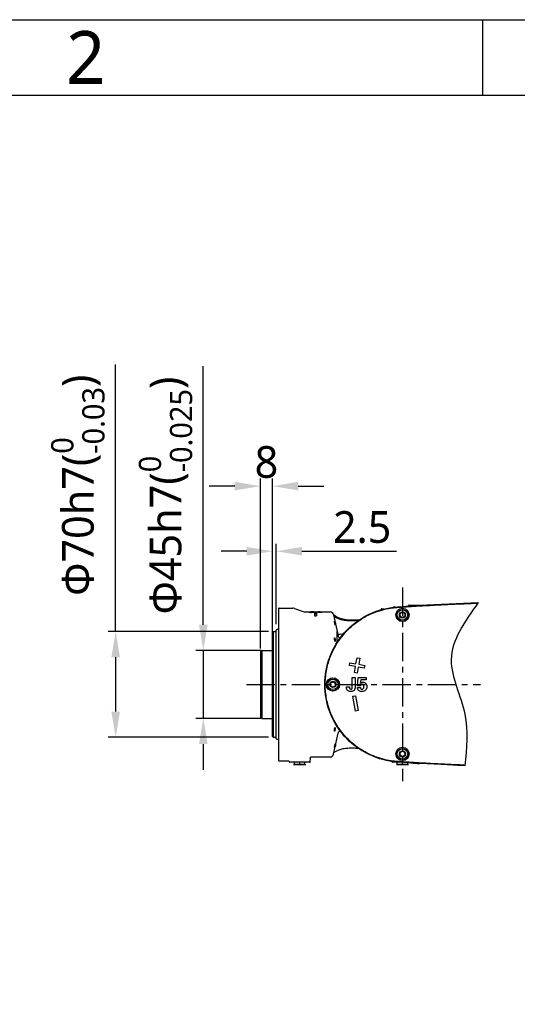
# Model space of a CAD drawing. Header units: millimetres. Extents: x 7426 to 8300, y 124 to 421.
# Tile 88 of 135: x 7954 to 7987, y 355 to 421. Entities that reach past the tile are written whole.
import ezdxf
from ezdxf.enums import TextEntityAlignment as Align

# ---------------------------------------------------------------- set-up
doc = ezdxf.new("R2010")
doc.units = ezdxf.units.MM
doc.linetypes.add('BANKLINE1', pattern=[5.5, 4, -1.5])
doc.linetypes.add('CENTER', pattern=[0.6, 0.375, -0.075, 0.075, -0.075])
for name, color, linetype in [('00_COMPONENTS', 7, 'BANKLINE1'), ('DIM', 7, 'Continuous'), ('外形图', 7, 'Continuous'), ('模板', 7, 'Continuous')]:
    doc.layers.add(name, color=color, linetype=linetype)
doc.styles.add('微软雅黑', font='msyh.ttc')
doc.dimstyles.new('尺寸标注_细节_1_10比例', dxfattribs={"dimtxt": 1.5, "dimasz": 1.25, "dimexe": 0.5, "dimexo": 0.4, "dimgap": 0.5, "dimtad": 1, "dimdec": 1, "dimlfac": 10, "dimdsep": 46, "dimtxsty": '微软雅黑', "dimcen": 0.09, "dimadec": 0, "dimazin": 0, "dimtp": 0.01, "dimtm": 0.01, "dimtfac": 1, "dimtdec": 1, "dimtofl": 0, "dimtmove": 0, "dimatfit": 3, "dimfxl": 1, "dimtolj": 1, "dimarcsym": 0})

# ---------------------------------------------------------------- blocks, each defined once
blk = doc.blocks.new('图纸')
at = {"color": 2}
blk.add_line((6787.66, 1549.22), (6787.66, 1525.22), dxfattribs=at)
for points in [[(6283.66, 123.62), (6283.66, 1549.22), (8299.66, 1549.22), (8299.66, 123.62)], [(6403.66, 147.62), (6403.66, 1525.22), (8275.66, 1525.22), (8275.66, 147.62)]]:
    blk.add_lwpolyline(points, close=True, dxfattribs=at)
at = {"color": 2, "style": '微软雅黑'}
blk.add_text('2', height=16.8, dxfattribs=at).set_placement((6661.66, 1537.22), align=Align.MIDDLE_CENTER)
blk.add_attdef('整机外形图', text='', height=19.2, dxfattribs=at).set_placement((7893.3, 256.65), align=Align.MIDDLE)
at = {"color": 7, "style": '微软雅黑'}
for tag, height, p in [('编号', 19.2, (8134.84, 252.67)), ('比例', 12, (7939.66, 171.62))]:
    blk.add_attdef(tag, text='', height=height, dxfattribs=at).set_placement(p, align=Align.MIDDLE)
at = {"style": '微软雅黑'}
for tag, p in [('当前页', (8047.3, 207.62)), ('总页数', (8192.77, 207.62))]:
    blk.add_attdef(tag, text='', height=12, dxfattribs=at).set_placement(p, align=Align.MIDDLE)
blk = doc.blocks.new('*D1488')
at = {"layer": '00_COMPONENTS', "color": 0, "linetype": 'ByBlock', "lineweight": -2, "ltscale": 20}
for p, q in [((7968.27, 389.748), (7966.57, 389.748)), ((7969.97, 378.998), (7969.97, 390.248)), ((7970.77, 380.083), (7970.77, 390.248)), ((7972.47, 389.748), (7974.17, 389.748))]:
    blk.add_line(p, q, dxfattribs=at)
at = {"layer": '00_COMPONENTS', "color": 0}
for points in [[(7968.27, 389.465), (7968.27, 390.031), (7969.97, 389.748)], [(7972.47, 390.031), (7972.47, 389.465), (7970.77, 389.748)]]:
    blk.add_solid(points, dxfattribs=at)
at = {"layer": 'Defpoints', "color": 0}
for p in [(7970.77, 389.748), (7970.77, 379.683), (7969.97, 378.598)]:
    blk.add_point(p, dxfattribs=at)
at = {"layer": '00_COMPONENTS', "color": 0, "insert": (7970.37, 391.333), "char_height": 2.1, "attachment_point": 5, "style": '微软雅黑'}
blk.add_mtext('\\A1;8', dxfattribs=at)
blk = doc.blocks.new('*D1489')
at = {"layer": '00_COMPONENTS', "color": 0, "linetype": 'ByBlock', "lineweight": -2, "ltscale": 20}
for p, q in [((7966.191, 380.574), (7966.191, 397.684)), ((7966.191, 380.574), (7966.191, 382.274)), ((7970.005, 378.874), (7965.691, 378.874)), ((7966.191, 378.874), (7966.191, 374.374)), ((7970.005, 374.374), (7965.691, 374.374)), ((7966.191, 372.674), (7966.191, 370.974))]:
    blk.add_line(p, q, dxfattribs=at)
at = {"layer": '00_COMPONENTS', "color": 0}
for points in [[(7965.907, 380.574), (7966.474, 380.574), (7966.191, 378.874)], [(7966.474, 372.674), (7965.907, 372.674), (7966.191, 374.374)]]:
    blk.add_solid(points, dxfattribs=at)
at = {"layer": 'Defpoints', "color": 0}
for p in [(7970.405, 378.874), (7966.191, 374.374), (7970.405, 374.374)]:
    blk.add_point(p, dxfattribs=at)
at = {"layer": '00_COMPONENTS', "color": 0, "insert": (7963.687, 389.129), "char_height": 2.1, "attachment_point": 5, "rotation": 90, "style": '微软雅黑'}
blk.add_mtext('\\A1;\\A1;Φ45h7({\\H0.7x;\\S0^ -0.025;})', dxfattribs=at)
blk = doc.blocks.new('*D1490')
at = {"layer": '00_COMPONENTS', "color": 0, "linetype": 'ByBlock', "lineweight": -2, "ltscale": 20}
for p, q in [((7960.389, 380.124), (7960.389, 397.794)), ((7970.505, 380.124), (7959.889, 380.124)), ((7960.389, 378.424), (7960.389, 374.824)), ((7970.505, 373.124), (7959.889, 373.124))]:
    blk.add_line(p, q, dxfattribs=at)
at = {"layer": '00_COMPONENTS', "color": 0}
for points in [[(7960.673, 378.424), (7960.106, 378.424), (7960.389, 380.124)], [(7960.106, 374.824), (7960.673, 374.824), (7960.389, 373.124)]]:
    blk.add_solid(points, dxfattribs=at)
at = {"layer": 'Defpoints', "color": 0}
for p in [(7970.905, 380.124), (7960.389, 373.124), (7970.905, 373.124)]:
    blk.add_point(p, dxfattribs=at)
at = {"layer": '00_COMPONENTS', "color": 0, "insert": (7957.886, 389.809), "char_height": 2.1, "attachment_point": 5, "rotation": 90, "style": '微软雅黑'}
blk.add_mtext('\\A1;\\A1;Φ70h7({\\H0.7x;\\S0^ -0.03;})', dxfattribs=at)
blk = doc.blocks.new('*D1506')
at = {"layer": 'Defpoints', "color": 0}
for p in [(7970.77, 385.439), (7971.02, 380.211), (7970.77, 379.833)]:
    blk.add_point(p, dxfattribs=at)
at = {"layer": 'DIM', "color": 0, "lineweight": -2, "ltscale": 20}
for p, q in [((7970.77, 380.233), (7970.77, 385.939)), ((7971.02, 380.611), (7971.02, 385.939)), ((7969.07, 385.439), (7967.37, 385.439)), ((7972.72, 385.439), (7978.984, 385.439))]:
    blk.add_line(p, q, dxfattribs=at)
at = {"layer": 'DIM', "color": 0}
for points in [[(7969.07, 385.155), (7969.07, 385.722), (7970.77, 385.439)], [(7972.72, 385.722), (7972.72, 385.155), (7971.02, 385.439)]]:
    blk.add_solid(points, dxfattribs=at)
at = {"layer": 'DIM', "color": 0, "insert": (7976.702, 387.025), "char_height": 2.1, "attachment_point": 5, "style": '微软雅黑'}
blk.add_mtext('\\A1;\\A1;2.5', dxfattribs=at)

msp = doc.modelspace()

# ---------------------------------------------------------------- linework, layer by layer
at = {"layer": '00_COMPONENTS', "linetype": 'ByBlock', "ltscale": 20}
msp.add_spline([(7984.3845, 382.0398), (7982.5948, 378.255), (7983.4998, 374.656), (7983.4998, 371.2429)], degree=3, dxfattribs=at)
at = {"layer": '外形图', "linetype": 'CENTER', "ltscale": 5}
for p, q in [((7979.3696, 383.0469), (7979.3696, 370.2167)), ((7969.0486, 376.6237), (7984.5391, 376.6237))]:
    msp.add_line(p, q, dxfattribs=at)
at = {"layer": '外形图', "linetype": 'Continuous'}
for p, q in [((7971.1696, 381.6603), (7971.1696, 371.5871)), ((7971.2196, 381.6737), (7972.1168, 381.6737)), ((7972.2194, 381.6556), (7972.8068, 381.4418)), ((7972.9094, 381.4237), (7973.3009, 381.4237)), ((7973.3339, 381.4095), (7973.3339, 381.385)), ((7973.5044, 381.423), (7973.5404, 381.4231)), ((7973.5404, 381.4231), (7973.5779, 381.4231)), ((7973.5496, 381.3478), (7973.5496, 381.1666)), ((7973.5496, 381.3478), (7973.6896, 381.3478)), ((7973.5496, 381.297), (7973.6896, 381.297)), ((7973.5779, 381.4231), (7973.6027, 381.4231)), ((7973.6027, 381.4231), (7973.6271, 381.4231)), ((7973.6191, 381.4092), (7973.6191, 381.3834)), ((7973.6271, 381.4231), (7973.6747, 381.423)), ((7973.6659, 381.4168), (7973.6659, 381.3879)), ((7973.6747, 381.423), (7973.6978, 381.423)), ((7973.6896, 381.3478), (7973.6896, 381.1666)), ((7973.6978, 381.423), (7973.7205, 381.4229)), ((7973.7205, 381.4229), (7973.7644, 381.4228)), ((7973.7644, 381.4228), (7973.7857, 381.4227)), ((7973.7857, 381.4227), (7973.8044, 381.4226)), ((7973.8208, 381.4014), (7973.8208, 381.3819)), ((7973.8399, 381.4224), (7973.8567, 381.4222)), ((7973.9077, 381.4237), (7974.5766, 381.4237)), ((7973.9077, 381.4087), (7973.9077, 381.3845)), ((7974.7696, 381.3386), (7974.7589, 381.3386)), ((7974.7737, 381.319), (7974.7696, 381.3386)), ((7977.9748, 381.6237), (7977.9696, 381.6223)), ((7977.9696, 381.6223), (7977.9696, 381.5743)), ((7977.9748, 381.6237), (7978.1446, 381.6237)), ((7978.7596, 381.6981), (7978.768, 381.6991)), ((7979.2171, 381.3118), (7979.3696, 381.3998)), ((7979.2171, 381.1357), (7979.2171, 381.3118)), ((7979.3696, 381.3998), (7979.5221, 381.3118)), ((7979.5221, 381.3118), (7979.5221, 381.1357)), ((7979.7684, 381.825), (7979.7679, 381.8087)), ((7979.8184, 381.8737), (7980.8409, 381.8737)), ((7979.9094, 381.7855), (7979.9315, 381.787)), ((7979.9315, 381.787), (7979.9635, 381.789)), ((7979.9473, 381.8205), (7979.9614, 381.8214)), ((7973.5496, 381.1666), (7973.6896, 381.1666)), ((7974.8098, 381.2349), (7975.1042, 379.8496)), ((7979.3696, 381.0476), (7979.2171, 381.1357)), ((7979.5221, 381.1357), (7979.3696, 381.0476)), ((7970.7696, 380.0737), (7970.8196, 380.1237)), ((7970.7696, 373.1737), (7970.7696, 380.0737)), ((7970.8196, 380.1237), (7970.8196, 373.1237)), ((7970.8196, 380.1237), (7970.9896, 380.1237)), ((7971.0196, 373.0361), (7971.0196, 380.2113)), ((7971.1696, 380.3004), (7971.037, 380.2385)), ((7975.046, 379.4074), (7975.046, 380.1237)), ((7975.131, 379.6233), (7975.1912, 379.6233)), ((7975.4247, 379.9237), (7975.3655, 379.9237)), ((7970.0696, 378.8737), (7969.9696, 378.816)), ((7969.9696, 378.816), (7969.9696, 374.4314)), ((7970.0696, 378.8737), (7970.0696, 374.3737)), ((7970.0696, 378.8737), (7970.7396, 378.8737)), ((7975.8598, 377.8799), (7975.8911, 378.0572)), ((7975.8911, 378.0572), (7976.2948, 377.986)), ((7976.2948, 377.986), (7976.366, 378.3898)), ((7976.366, 378.3898), (7976.5433, 378.3585)), ((7976.5433, 378.3585), (7976.4721, 377.9547)), ((7976.2636, 377.8087), (7975.8598, 377.8799)), ((7976.1924, 377.405), (7976.2636, 377.8087)), ((7976.3696, 377.3737), (7976.1924, 377.405)), ((7976.4408, 377.7775), (7976.3696, 377.3737)), ((7976.8446, 377.7063), (7976.4408, 377.7775)), ((7976.4721, 377.9547), (7976.8759, 377.8835)), ((7976.8759, 377.8835), (7976.8446, 377.7063)), ((7974.6171, 376.7118), (7974.7696, 376.7998)), ((7974.6171, 376.5357), (7974.6171, 376.7118)), ((7974.7696, 376.7998), (7974.9221, 376.7118)), ((7974.9221, 376.7118), (7974.9221, 376.5357)), ((7976.0469, 376.4213), (7976.0469, 377.0737)), ((7976.0469, 377.0737), (7976.2425, 377.0737)), ((7976.2425, 377.0737), (7976.2425, 376.4727)), ((7976.4029, 376.5303), (7976.4387, 377.0737)), ((7976.4387, 377.0737), (7976.9626, 377.0737)), ((7976.6041, 376.9346), (7976.5797, 376.6945)), ((7976.9626, 376.9346), (7976.6041, 376.9346)), ((7976.9626, 377.0737), (7976.9626, 376.9346)), ((7974.7696, 376.4476), (7974.6171, 376.5357)), ((7974.9221, 376.5357), (7974.7696, 376.4476)), ((7975.6696, 376.4319), (7975.6696, 376.4601)), ((7975.6696, 376.4601), (7975.8608, 376.4601)), ((7975.8608, 376.4601), (7975.8596, 376.4282)), ((7976.386, 376.425), (7976.5841, 376.425)), ((7976.5822, 376.5303), (7976.4029, 376.5303)), ((7976.0924, 375.8425), (7976.2696, 375.8737)), ((7976.266, 374.8576), (7976.0924, 375.8425)), ((7976.2696, 375.8737), (7976.4433, 374.8889)), ((7976.4433, 374.8889), (7976.266, 374.8576)), ((7970.0696, 374.3737), (7969.9696, 374.4314)), ((7970.0696, 374.3737), (7970.7396, 374.3737)), ((7975.267, 373.5237), (7975.2597, 373.5237)), ((7970.7696, 373.1737), (7970.8196, 373.1237)), ((7970.8196, 373.1237), (7970.9896, 373.1237)), ((7971.1696, 372.947), (7971.037, 373.0089)), ((7974.8098, 372.0125), (7975.1042, 373.3978)), ((7974.833, 372.1219), (7974.8487, 372.1352)), ((7979.2171, 372.1118), (7979.3696, 372.1998)), ((7979.3696, 372.1998), (7979.5221, 372.1118)), ((7971.2196, 371.5737), (7971.8183, 371.5737)), ((7971.8684, 371.5224), (7971.8683, 371.525)), ((7973.2209, 371.4737), (7971.9184, 371.4737)), ((7972.2196, 371.3251), (7972.2196, 371.4737)), ((7972.5696, 371.3382), (7972.5696, 371.4737)), ((7972.9196, 371.3251), (7972.9196, 371.4737)), ((7973.2709, 371.5224), (7973.2775, 371.775)), ((7973.3275, 371.8237), (7974.5766, 371.8237)), ((7978.6684, 371.5224), (7978.6682, 371.5286)), ((7979.2409, 371.4737), (7978.7184, 371.4737)), ((7979.0196, 371.3251), (7979.0196, 371.4737)), ((7979.2171, 371.9357), (7979.2171, 372.1118)), ((7979.3696, 371.8476), (7979.2171, 371.9357)), ((7979.5221, 371.9357), (7979.3696, 371.8476)), ((7979.5221, 372.1118), (7979.5221, 371.9357)), ((7972.1655, 371.3237), (7972.9738, 371.3237)), ((7972.2196, 371.3251), (7972.2248, 371.3237)), ((7972.9145, 371.3237), (7972.2248, 371.3237)), ((7972.9145, 371.3237), (7972.9196, 371.3251)), ((7978.9655, 371.3237), (7979.7738, 371.3237)), ((7979.0196, 371.3251), (7979.0248, 371.3237)), ((7979.7145, 371.3237), (7979.0248, 371.3237)), ((7979.3696, 371.3382), (7979.3696, 371.4652)), ((7979.7145, 371.3237), (7979.7196, 371.3251)), ((7979.7196, 371.3251), (7979.7196, 371.4419)), ((7979.9471, 371.4269), (7979.9287, 371.4281)), ((7979.9581, 371.4584), (7979.9308, 371.4602)), ((7980.042, 371.4233), (7979.9563, 371.4289)), ((7979.9926, 371.4562), (7979.9581, 371.4584)), ((7980.1489, 371.4164), (7980.042, 371.4233))]:
    msp.add_line(p, q, dxfattribs=at)
for points in [[(7974.8614, 381.1023), (7974.8411, 381.1185), (7974.833, 381.1256)], [(7976.4353, 380.8482), (7976.3709, 380.8416), (7976.2793, 380.834), (7976.1895, 380.8285), (7976.1013, 380.8251), (7976.0149, 380.8238), (7975.9302, 380.8244), (7975.8473, 380.8271), (7975.7662, 380.8318), (7975.687, 380.8385), (7975.6098, 380.8471), (7975.5348, 380.8577), (7975.4619, 380.8701), (7975.3916, 380.8844), (7975.3239, 380.9005), (7975.259, 380.9181), (7975.1975, 380.9372), (7975.1396, 380.9575), (7975.0857, 380.9787), (7975.0362, 381.0005), (7974.9913, 381.0223), (7974.9513, 381.0439), (7974.9164, 381.0647), (7974.8865, 381.0842), (7974.8614, 381.1023)], [(7974.8487, 372.1352), (7974.8722, 372.1531), (7974.9008, 372.1728), (7974.9345, 372.1938), (7974.9735, 372.2158), (7975.0178, 372.2382), (7975.0669, 372.2607), (7975.1207, 372.2827), (7975.1789, 372.3039), (7975.241, 372.3239), (7975.3066, 372.3425), (7975.3753, 372.3593), (7975.4467, 372.3744), (7975.5206, 372.3875), (7975.5967, 372.3986), (7975.6747, 372.4077), (7975.7544, 372.4147), (7975.8358, 372.4197), (7975.9187, 372.4227), (7976.0031, 372.4237), (7976.089, 372.4226), (7976.1763, 372.4195), (7976.2649, 372.4144), (7976.3549, 372.4073), (7976.435, 372.3993)], [(7971.8183, 371.5737), (7971.8235, 371.5734), (7971.8306, 371.5722), (7971.8374, 371.5699), (7971.8439, 371.5667), (7971.8498, 371.5626), (7971.8551, 371.5576), (7971.8596, 371.552), (7971.8632, 371.5458), (7971.8659, 371.5391), (7971.8676, 371.5321), (7971.8683, 371.525)], [(7973.2775, 371.775), (7973.2782, 371.7817), (7973.2798, 371.7887), (7973.2824, 371.7953), (7973.286, 371.8015), (7973.2904, 371.8071), (7973.2955, 371.8121), (7973.3013, 371.8163), (7973.3076, 371.8196), (7973.3144, 371.8219), (7973.3214, 371.8233), (7973.3275, 371.8237)]]:
    msp.add_lwpolyline(points, dxfattribs=at)
for centre, radius in [((7979.3696, 381.2237), 0.44), ((7979.3696, 381.2237), 0.4314), ((7979.3696, 381.2237), 0.345), ((7979.3696, 381.2237), 0.2052), ((7974.7696, 376.6237), 0.44), ((7974.7696, 376.6237), 0.4314), ((7974.7696, 376.6237), 0.345), ((7974.7696, 376.6237), 0.2052), ((7979.3696, 372.0237), 0.44), ((7979.3696, 372.0237), 0.4314), ((7979.3696, 372.0237), 0.345), ((7979.3696, 372.0237), 0.2052)]:
    msp.add_circle(centre, radius, dxfattribs=at)
for centre, radius, start, end in [((7971.2196, 381.5737), 0.1, 90, 120), ((7972.1168, 381.3737), 0.3, 70, 90), ((7972.9094, 381.7237), 0.3, 250, 270), ((7973.4277, 382.6727), 1.2912, 263.524224, 265.828526), ((7973.3862, 377.7927), 3.6296, 90.981216, 91.346952), ((7973.4145, 376.1524), 5.2701, 90.710114, 90.983781), ((7973.4452, 373.6929), 7.7298, 90.510493, 90.711952), ((7973.4747, 370.4493), 10.9736, 90.360199, 90.513428), ((7973.5004, 366.372), 15.051, 90.241015, 90.360511), ((7973.5447, 355.3151), 26.1079, 90.088273, 90.236074), ((7973.4832, 383.6896), 2.2894, 269.011087, 270.027599), ((7973.4848, 383.7198), 2.3197, 269.986195, 270.613789), ((7973.4928, 383.0537), 1.6535, 270.584766, 271.789765), ((7973.5413, 382.6987), 1.3177, 273.38914, 275.431004), ((7973.5662, 382.4279), 1.0457, 275.477044, 276.02386), ((7973.6716, 371.8534), 9.5634, 89.635998, 89.764479), ((7973.7032, 375.9318), 5.4849, 88.877381, 89.695425), ((7973.7303, 368.1339), 13.2889, 89.527251, 89.680361), ((7973.7594, 378.8579), 2.5583, 88.10103, 88.852447), ((7973.7893, 374.6153), 6.8072, 89.167784, 89.43251), ((7973.8264, 377.1417), 4.2806, 88.795741, 89.173564), ((7973.8534, 378.4508), 2.9712, 88.536137, 88.785334), ((7974.5766, 381.1854), 0.2384, 12, 90), ((7978.1915, 380.1744), 1.4519, 97.481537, 98.788295), ((7979.5203, 375.2368), 6.5394, 95.906319, 96.714994), ((7978.9646, 380.376), 1.3305, 97.679012, 98.819417), ((7979.0038, 380.0929), 1.6162, 97.041431, 97.718661), ((7978.9898, 380.2082), 1.5, 96.217636, 97.048879), ((7978.9596, 380.4881), 1.2186, 95.130134, 96.229122), ((7979.6111, 374.3696), 7.4114, 95.553513, 95.914157), ((7979.8184, 381.8237), 0.05, 90, 178.5), ((7980.0664, 379.127), 2.6569, 92.663524, 92.90702), ((7980.0389, 379.7169), 2.0664, 92.459995, 92.661936), ((7980.017, 380.229), 1.5539, 92.201501, 92.462475), ((7979.9978, 380.7312), 1.0513, 91.841617, 92.206797), ((7989.9035, 226.284), 155.8548, 93.45643, 93.657405), ((7975.2138, 381.597), 0.5354, 228.066727, 229.226232), ((7974.7119, 380.5903), 0.2353, 359.604016, 2.550849), ((7970.9896, 380.1537), 0.03, 270, 0), ((7971.0496, 380.2113), 0.03, 115, 180), ((7975.2597, 379.8826), 0.1589, 192, 270), ((7970.7396, 378.9037), 0.03, 270, 0), ((7976.8662, 376.4149), 0.4003, 134.038174, 135.704341), ((7976.697, 376.5199), 0.1119, 82.635475, 90.075251), ((7970.7396, 374.3437), 0.03, 0, 90), ((7975.2597, 373.3648), 0.1589, 90, 168), ((7970.9896, 373.0937), 0.03, 0, 90), ((7971.0496, 373.0361), 0.03, 180, 245), ((7974.3435, 372.7117), 0.6084, 339.308319, 339.962455), ((7971.2196, 371.6737), 0.1, 240, 270), ((7971.9184, 371.5237), 0.05, 181.5, 270), ((7973.2209, 371.5237), 0.05, 270, 358.5), ((7974.5766, 372.0621), 0.2384, 270, 348), ((7978.7184, 371.5237), 0.05, 181.5, 270), ((7979.5194, 378.0008), 6.5295, 263.283225, 264.093085), ((7979.6114, 378.8806), 7.4142, 264.085453, 264.460481), ((7972.4415, 372.7731), 1.4519, 261.211705, 262.518463), ((7972.6978, 372.7731), 1.4519, 277.481537, 278.788295), ((7979.2415, 372.7731), 1.4519, 261.211705, 262.518463), ((7979.4978, 372.7731), 1.4519, 277.481537, 278.788295), ((7980.0279, 373.3985), 1.9341, 267.155133, 267.948301), ((7989.7242, 524.0447), 152.9306, 266.3345, 266.544707)]:
    msp.add_arc(centre, radius, start, end, dxfattribs=at)
for points, knots in [([(7979.9635, 381.789), (7980.104, 381.7981), (7980.4485, 381.8202), (7980.9981, 381.8511), (7981.6125, 381.8836), (7982.2276, 381.9134), (7982.8413, 381.9412), (7983.4564, 381.9676), (7983.9577, 381.9878), (7984.2552, 381.9993), (7984.358, 382.0027)], [0, 0, 0, 0, 0.02358007, 0.05783747, 0.09221419, 0.12665158, 0.16098751, 0.19514045, 0.22978651, 0.24502588, 0.24502588, 0.24502588, 0.24502588]), ([(7973.2024, 381.4096), (7973.2024, 381.4176), (7973.253, 381.4164), (7973.2755, 381.4207), (7973.3009, 381.4213)], [0, 0, 0, 0, 0.2389077, 1, 1, 1, 1]), ([(7973.251, 381.3939), (7973.2384, 381.3959), (7973.2251, 381.3989), (7973.2024, 381.4051), (7973.2024, 381.4096)], [0, 0, 0, 0, 0.7413988, 1, 1, 1, 1]), ([(7973.375, 381.4149), (7973.3648, 381.4144), (7973.3555, 381.4117), (7973.3339, 381.4133), (7973.3339, 381.4095)], [0, 0, 0, 0, 0.7317569, 1, 1, 1, 1]), ([(7973.3339, 381.4095), (7973.3339, 381.4054), (7973.3566, 381.4072), (7973.3664, 381.4038), (7973.3768, 381.4031)], [0, 0, 0, 0, 0.282284, 1, 1, 1, 1]), ([(7973.5802, 381.4147), (7973.5726, 381.4151), (7973.5384, 381.4164), (7973.5042, 381.4166), (7973.4776, 381.4166)], [0, 0, 0, 0, 0.222833, 1, 1, 1, 1]), ([(7973.6191, 381.4092), (7973.6191, 381.4127), (7973.5988, 381.4117), (7973.5898, 381.4142), (7973.5802, 381.4147)], [0, 0, 0, 0, 0.2700769, 1, 1, 1, 1]), ([(7973.5823, 381.4029), (7973.5915, 381.4036), (7973.6001, 381.4061), (7973.6191, 381.4059), (7973.6191, 381.4092)], [0, 0, 0, 0, 0.7344255, 1, 1, 1, 1]), ([(7973.6659, 381.4168), (7973.6867, 381.416), (7973.706, 381.4124), (7973.7478, 381.4119), (7973.7478, 381.4049)], [0, 0, 0, 0, 0.7494887, 1, 1, 1, 1]), ([(7973.7478, 381.4049), (7973.7478, 381.3984), (7973.712, 381.3944), (7973.6941, 381.3899), (7973.6759, 381.3879)], [0, 0, 0, 0, 0.2630004, 1, 1, 1, 1]), ([(7973.9067, 381.4096), (7973.9044, 381.4108), (7973.8831, 381.4133), (7973.8625, 381.4141), (7973.8442, 381.4148)], [0, 0, 0, 0, 0.1265007, 1, 1, 1, 1]), ([(7973.8756, 381.4031), (7973.8776, 381.4032), (7973.8817, 381.4034), (7973.8857, 381.4037), (7973.8876, 381.4038)], [0, 0, 0, 0, 0.5161582, 1, 1, 1, 1]), ([(7973.8876, 381.4038), (7973.8931, 381.4042), (7973.8987, 381.4024), (7973.9074, 381.4081), (7973.9019, 381.4079), (7973.9001, 381.408)], [0, 0, 0, 0, 0.690743, 0.7695703, 1, 1, 1, 1]), ([(7973.9293, 381.421), (7973.9373, 381.4208), (7973.9644, 381.42), (7973.9915, 381.419), (7974.0105, 381.417)], [0, 0, 0, 0, 0.2948467, 1, 1, 1, 1]), ([(7974.0364, 381.408), (7974.0364, 381.4031), (7974.0106, 381.3957), (7973.9953, 381.3929), (7973.9807, 381.3909)], [0, 0, 0, 0, 0.2492948, 1, 1, 1, 1]), ([(7974.0105, 381.417), (7974.0147, 381.4165), (7974.0225, 381.4153), (7974.0364, 381.413), (7974.0364, 381.408)], [0, 0, 0, 0, 0.4594777, 1, 1, 1, 1]), ([(7974.2243, 376.6237), (7974.2243, 377.8411), (7975.1554, 380.3607), (7977.5469, 381.5888), (7978.7557, 381.7313)], [0, 0, 0, 0, 0.5000537, 1, 1, 1, 1]), ([(7978.8528, 371.5387), (7978.8238, 371.5418), (7978.5946, 371.5674), (7978.166, 371.6421), (7977.5824, 371.8219), (7977.0211, 372.0691), (7976.4954, 372.3819), (7976.0109, 372.7541), (7975.5644, 373.1904), (7975.1497, 373.7116), (7974.77, 374.3479), (7974.4581, 375.1181), (7974.267, 376.0031), (7974.2384, 376.9426), (7974.381, 377.8552), (7974.6611, 378.6705), (7975.0277, 379.3531), (7975.4362, 379.9103), (7975.8745, 380.371), (7976.3474, 380.7612), (7976.8609, 381.0919), (7977.4131, 381.3596), (7977.9906, 381.5584), (7978.4445, 381.6574), (7978.7014, 381.6913), (7978.7596, 381.6981)], [0, 0, 0, 0, 0.0058635, 0.0463899, 0.0872526, 0.128385, 0.1694467, 0.2099809, 0.2509538, 0.2946943, 0.3435791, 0.3994632, 0.4610615, 0.52468, 0.5873926, 0.6457747, 0.6972175, 0.7426116, 0.7843227, 0.8247843, 0.8656364, 0.9068588, 0.9478829, 0.9882161, 1, 1, 1, 1]), ([(7978.768, 381.6991), (7978.9042, 381.7149), (7979.2408, 381.7427), (7979.6215, 381.7669), (7979.8654, 381.7827), (7979.9094, 381.7855)], [0, 0, 0, 0, 0.3593032, 0.8843736, 1, 1, 1, 1]), ([(7978.8286, 381.7058), (7978.9447, 381.7182), (7979.2611, 381.744), (7979.6158, 381.7665), (7979.854, 381.7819), (7979.8923, 381.7844)], [0, 0, 0, 0, 0.3284819, 0.8920245, 1, 1, 1, 1]), ([(7974.9228, 380.5556), (7974.9192, 380.5556), (7974.9175, 380.5743), (7974.908, 380.5946), (7974.8999, 380.6355), (7974.8897, 380.6799), (7974.8818, 380.7242), (7974.873, 380.7663), (7974.8741, 380.7854), (7974.8682, 380.8056), (7974.8715, 380.8056)], [0, 0, 0, 0, 0.0419356, 0.1522823, 0.3138036, 0.5027051, 0.6919496, 0.85353, 0.9619635, 1, 1, 1, 1]), ([(7974.8715, 380.8056), (7974.875, 380.8056), (7974.8764, 380.7867), (7974.8858, 380.7666), (7974.8936, 380.7256), (7974.904, 380.6812), (7974.912, 380.6369), (7974.9211, 380.5949), (7974.9203, 380.5758), (7974.9261, 380.5556), (7974.9228, 380.5556)], [0, 0, 0, 0, 0.0415803, 0.1518117, 0.3134171, 0.5024261, 0.6917361, 0.8534129, 0.9619401, 1, 1, 1, 1]), ([(7974.8884, 379.5379), (7974.8806, 379.5726), (7974.8738, 379.6181), (7974.8709, 379.6639), (7974.8707, 379.6743)], [0, 0, 0, 0, 0.7742813, 1, 1, 1, 1]), ([(7974.8715, 379.7018), (7974.8719, 379.706), (7974.8723, 379.7116), (7974.8762, 379.7186), (7974.8782, 379.7186)], [0, 0, 0, 0, 0.6831372, 1, 1, 1, 1]), ([(7974.8782, 379.7186), (7974.8858, 379.7186), (7974.8943, 379.6851), (7974.9014, 379.6663), (7974.9053, 379.6492)], [0, 0, 0, 0, 0.3011485, 1, 1, 1, 1]), ([(7974.9158, 379.4686), (7974.9082, 379.4686), (7974.8991, 379.5018), (7974.8922, 379.5208), (7974.8884, 379.5379)], [0, 0, 0, 0, 0.3027752, 1, 1, 1, 1]), ([(7974.9053, 379.6492), (7974.9132, 379.6145), (7974.9204, 379.569), (7974.9234, 379.5231), (7974.9237, 379.5128)], [0, 0, 0, 0, 0.7743251, 1, 1, 1, 1]), ([(7974.9228, 379.4853), (7974.9223, 379.4811), (7974.922, 379.4753), (7974.9178, 379.4686), (7974.9158, 379.4686)], [0, 0, 0, 0, 0.6787063, 1, 1, 1, 1]), ([(7978.7557, 371.5161), (7977.5469, 371.6586), (7975.1554, 372.8866), (7974.2243, 375.4063), (7974.2243, 376.6237)], [0, 0, 0, 0, 0.499947, 1, 1, 1, 1]), ([(7974.8782, 373.5289), (7974.8722, 373.5289), (7974.8708, 373.5608), (7974.8706, 373.5761), (7974.8715, 373.5914)], [0, 0, 0, 0, 0.2814714, 1, 1, 1, 1]), ([(7974.9123, 373.6327), (7974.9078, 373.6076), (7974.9004, 373.573), (7974.8885, 373.5416), (7974.8818, 373.5289), (7974.8782, 373.5289)], [0, 0, 0, 0, 0.6902226, 0.9032495, 1, 1, 1, 1]), ([(7974.8816, 373.6751), (7974.8859, 373.7001), (7974.8932, 373.7347), (7974.9051, 373.7663), (7974.9121, 373.7789), (7974.9158, 373.7789)], [0, 0, 0, 0, 0.688987, 0.9019009, 1, 1, 1, 1]), ([(7974.9158, 373.7789), (7974.9218, 373.7789), (7974.9239, 373.7471), (7974.9238, 373.7316), (7974.9228, 373.7164)], [0, 0, 0, 0, 0.2828094, 1, 1, 1, 1]), ([(7974.8715, 372.4418), (7974.87, 372.4418), (7974.8714, 372.4508), (7974.8711, 372.4544), (7974.8715, 372.4586)], [0, 0, 0, 0, 0.2585042, 1, 1, 1, 1]), ([(7974.8914, 372.5105), (7974.8875, 372.4937), (7974.8831, 372.4699), (7974.875, 372.4511), (7974.8733, 372.4418), (7974.8715, 372.4418)], [0, 0, 0, 0, 0.7182833, 0.9224824, 1, 1, 1, 1]), ([(7974.8753, 372.4862), (7974.8769, 372.4966), (7974.8847, 372.5425), (7974.894, 372.5881), (7974.9022, 372.6232)], [0, 0, 0, 0, 0.2263984, 1, 1, 1, 1]), ([(7974.9189, 372.6475), (7974.9172, 372.6371), (7974.909, 372.5912), (7974.8995, 372.5456), (7974.8914, 372.5105)], [0, 0, 0, 0, 0.2264006, 1, 1, 1, 1]), ([(7974.9022, 372.6232), (7974.9062, 372.6399), (7974.9108, 372.6637), (7974.9191, 372.6826), (7974.9209, 372.6918), (7974.9228, 372.6918)], [0, 0, 0, 0, 0.7170833, 0.9215695, 1, 1, 1, 1]), ([(7974.9228, 372.6918), (7974.9243, 372.6918), (7974.9231, 372.6829), (7974.9233, 372.6792), (7974.9228, 372.6751)], [0, 0, 0, 0, 0.2589207, 1, 1, 1, 1]), ([(7974.9472, 372.6587), (7974.9472, 372.6557), (7974.9471, 372.6494), (7974.9468, 372.6431), (7974.9466, 372.6399)], [0, 0, 0, 0, 0.4777228, 1, 1, 1, 1]), ([(7978.7887, 371.5527), (7978.7839, 371.5533), (7978.7761, 371.5544), (7978.7683, 371.5556), (7978.7653, 371.5562)], [0, 0, 0, 0, 0.6166167, 1, 1, 1, 1]), ([(7978.8521, 371.5453), (7978.8411, 371.5464), (7978.82, 371.5488), (7978.7988, 371.5513), (7978.7887, 371.5527)], [0, 0, 0, 0, 0.5198242, 1, 1, 1, 1]), ([(7979.9308, 371.4602), (7979.7445, 371.4724), (7979.3852, 371.4972), (7979.0255, 371.5206), (7978.8528, 371.5387)], [0, 0, 0, 0, 0.5181651, 1, 1, 1, 1]), ([(7983.5034, 371.2783), (7983.5034, 371.2783), (7983.5034, 371.2783), (7983.5034, 371.2783), (7983.0651, 371.2964), (7982.4484, 371.3238), (7981.8342, 371.3528), (7981.2197, 371.3843), (7980.6058, 371.4182), (7980.1966, 371.443), (7979.9926, 371.4562)], [0.82785429, 0.82785429, 0.82785429, 0.82785429, 0.82822726, 0.85401087, 0.87857907, 0.90287229, 0.9271554, 0.95142403, 0.97577536, 1, 1, 1, 1])]:
    msp.add_open_spline(points, degree=3, knots=knots, dxfattribs=at)
for points in [[(7980.5071, 381.8553), (7981.7988, 381.9312), (7983.0914, 381.9907), (7984.3845, 382.0398)], [(7973.282, 381.3898), (7973.2717, 381.391), (7973.2613, 381.3923), (7973.251, 381.3939)], [(7973.4898, 381.3799), (7973.4378, 381.3799), (7973.3857, 381.3811), (7973.3337, 381.385)], [(7973.4776, 381.4166), (7973.4434, 381.4166), (7973.4092, 381.4164), (7973.375, 381.4149)], [(7973.3768, 381.4031), (7973.399, 381.4017), (7973.4214, 381.4009), (7973.4437, 381.4005)], [(7973.6192, 381.3833), (7973.5761, 381.3807), (7973.533, 381.3799), (7973.4898, 381.3799)], [(7973.5444, 381.401), (7973.5571, 381.4015), (7973.5697, 381.402), (7973.5823, 381.4029)], [(7973.8208, 381.4014), (7973.839, 381.4017), (7973.8573, 381.4021), (7973.8756, 381.4031)], [(7973.9078, 381.3845), (7973.8788, 381.3829), (7973.8498, 381.3822), (7973.8208, 381.3819)], [(7973.9807, 381.3909), (7973.9565, 381.3876), (7973.9321, 381.3858), (7973.9078, 381.3845)], [(7974.7712, 381.3225), (7974.7702, 381.328), (7974.7696, 381.3334), (7974.7696, 381.3386)], [(7974.856, 381.1987), (7974.8351, 381.2174), (7974.818, 381.2359), (7974.8047, 381.2536)], [(7978.0024, 381.6139), (7978.0495, 381.6201), (7978.0971, 381.6237), (7978.1446, 381.6237)], [(7978.8938, 381.7462), (7979.0845, 381.7647), (7979.2758, 381.7762), (7979.467, 381.7887)], [(7979.467, 381.7887), (7979.6271, 381.7994), (7979.7872, 381.8102), (7979.9473, 381.8205)], [(7976.4933, 380.8865), (7975.6145, 380.81), (7975.0704, 381.0135), (7974.8641, 381.1915)], [(7974.9128, 380.7506), (7974.928, 380.7103), (7974.9397, 380.6683), (7974.9448, 380.6255)], [(7974.9448, 380.6255), (7974.9458, 380.6173), (7974.9466, 380.6091), (7974.9469, 380.6008)], [(7975.0801, 379.9622), (7975.1427, 379.937), (7975.2884, 379.9545), (7975.4931, 380.0026)], [(7974.8707, 379.6743), (7974.8705, 379.6835), (7974.8705, 379.6927), (7974.8715, 379.7018)], [(7974.9237, 379.5128), (7974.9239, 379.5036), (7974.9239, 379.4944), (7974.9228, 379.4853)], [(7976.5879, 376.7027), (7976.6109, 376.7249), (7976.6339, 376.7416), (7976.6573, 376.7523)], [(7976.6573, 376.7523), (7976.6831, 376.7641), (7976.7144, 376.7704), (7976.752, 376.7704)], [(7976.752, 376.7704), (7976.8272, 376.7704), (7976.8893, 376.7428), (7976.9393, 376.6875)], [(7976.9393, 376.6875), (7976.9568, 376.668), (7976.9713, 376.6468), (7976.9827, 376.6237)], [(7975.743, 376.2188), (7975.6941, 376.2621), (7975.6696, 376.3329), (7975.6696, 376.4319)], [(7975.9391, 376.1543), (7975.857, 376.1543), (7975.7919, 376.1756), (7975.743, 376.2188)], [(7975.8596, 376.4282), (7975.8591, 376.4178), (7975.8592, 376.4082), (7975.8598, 376.3991)], [(7975.8598, 376.3991), (7975.8641, 376.3327), (7975.8945, 376.2997), (7975.9442, 376.2997)], [(7976.1649, 376.2318), (7976.1134, 376.18), (7976.0382, 376.1543), (7975.9391, 376.1543)], [(7975.9442, 376.2997), (7975.9805, 376.2997), (7976.0068, 376.3091), (7976.023, 376.328)], [(7976.023, 376.328), (7976.0388, 376.3467), (7976.0469, 376.378), (7976.0469, 376.4213)], [(7976.2425, 376.4727), (7976.2425, 376.3636), (7976.2162, 376.2834), (7976.1649, 376.2318)], [(7976.4675, 376.2238), (7976.4161, 376.2702), (7976.3885, 376.3373), (7976.386, 376.425)], [(7976.6774, 376.1543), (7976.5885, 376.1543), (7976.5189, 376.1775), (7976.4675, 376.2238)], [(7976.5949, 376.5594), (7976.5906, 376.5505), (7976.5863, 376.5408), (7976.5822, 376.5303)], [(7976.5841, 376.425), (7976.5891, 376.3818), (7976.5997, 376.3498), (7976.616, 376.3298)], [(7976.6273, 376.6074), (7976.6159, 376.596), (7976.6051, 376.58), (7976.5949, 376.5594)], [(7976.616, 376.3298), (7976.6323, 376.3097), (7976.6574, 376.2997), (7976.6919, 376.2997)], [(7976.6517, 376.6237), (7976.6423, 376.6197), (7976.6342, 376.6143), (7976.6273, 376.6074)], [(7976.6705, 376.6294), (7976.6638, 376.6281), (7976.6575, 376.6262), (7976.6517, 376.6237)], [(7976.6969, 376.6319), (7976.6874, 376.6319), (7976.6786, 376.631), (7976.6705, 376.6294)], [(7976.9213, 376.2433), (7976.8598, 376.1837), (7976.7784, 376.1543), (7976.6774, 376.1543)], [(7976.6919, 376.2997), (7976.7282, 376.2997), (7976.7577, 376.3154), (7976.78, 376.3475)], [(7976.7379, 376.6237), (7976.7295, 376.6273), (7976.7207, 376.6297), (7976.7114, 376.6309)], [(7976.7805, 376.5896), (7976.7683, 376.6053), (7976.7541, 376.6167), (7976.7379, 376.6237)], [(7976.78, 376.3475), (7976.8022, 376.3793), (7976.8135, 376.4232), (7976.8135, 376.4789)], [(7976.8135, 376.4789), (7976.8135, 376.5247), (7976.8022, 376.5617), (7976.7805, 376.5896)], [(7977.014, 376.4789), (7977.014, 376.3812), (7976.9827, 376.3028), (7976.9213, 376.2433)], [(7976.9827, 376.6237), (7977.0035, 376.5815), (7977.014, 376.5332), (7977.014, 376.4789)], [(7974.8715, 373.5914), (7974.8732, 373.6194), (7974.8768, 373.6474), (7974.8816, 373.6751)], [(7974.9228, 373.7164), (7974.921, 373.6883), (7974.9172, 373.6604), (7974.9123, 373.6327)], [(7974.8715, 372.4586), (7974.8725, 372.4678), (7974.8738, 372.477), (7974.8753, 372.4862)], [(7974.9466, 372.6399), (7974.9434, 372.5932), (7974.9311, 372.5471), (7974.9151, 372.5032)], [(7974.9228, 372.6751), (7974.9218, 372.6658), (7974.9204, 372.6566), (7974.9189, 372.6475)], [(7979.467, 371.4587), (7979.2765, 371.4712), (7979.0858, 371.4826), (7978.8957, 371.5011)], [(7972.3946, 371.3237), (7972.3471, 371.3237), (7972.2995, 371.3273), (7972.2524, 371.3335)], [(7972.5696, 371.3382), (7972.5118, 371.3293), (7972.4532, 371.3237), (7972.3946, 371.3237)], [(7972.7446, 371.3237), (7972.6861, 371.3237), (7972.6275, 371.3293), (7972.5696, 371.3382)], [(7972.8869, 371.3335), (7972.8398, 371.3273), (7972.7922, 371.3237), (7972.7446, 371.3237)], [(7979.1946, 371.3237), (7979.1471, 371.3237), (7979.0995, 371.3273), (7979.0524, 371.3335)], [(7979.3696, 371.3382), (7979.3118, 371.3293), (7979.2532, 371.3237), (7979.1946, 371.3237)], [(7979.5446, 371.3237), (7979.4861, 371.3237), (7979.4275, 371.3293), (7979.3696, 371.3382)], [(7979.9287, 371.4281), (7979.7748, 371.4381), (7979.6209, 371.4484), (7979.467, 371.4587)], [(7979.6869, 371.3335), (7979.6398, 371.3273), (7979.5922, 371.3237), (7979.5446, 371.3237)], [(7983.4998, 371.2429), (7983.0914, 371.2567), (7981.7988, 371.3163), (7980.5071, 371.3921)]]:
    msp.add_open_spline(points, degree=3, dxfattribs=at)

# ---------------------------------------------------------------- block references
at = {"layer": '模板', "xscale": 0.208333, "yscale": 0.208333, "zscale": 0.208333}
msp.add_blockref('图纸', (6570.5639, 97.868), dxfattribs=at)

# ---------------------------------------------------------------- dimensions: what is measured, and where the dimension line sits
at = {"layer": '00_COMPONENTS', "linetype": 'ByBlock', "ltscale": 20}
for base, p1, p2, text, picture, middle in [((7966.1907, 374.3737), (7970.4046, 378.8737), (7970.4046, 374.3737), '\\A1;Φ<>h7({\\H0.7x;\\S0^ -0.025;})', '*D1489', (7966.1907, 389.1286)), ((7960.3894, 373.1237), (7970.9046, 380.1237), (7970.9046, 373.1237), '\\A1;Φ<>h7({\\H0.7x;\\S0^ -0.03;})', '*D1490', (7960.3894, 389.8087))]:
    dim = msp.add_linear_dim(base=base, p1=p1, p2=p2, angle=90, text=text, dimstyle='尺寸标注_细节_1_10比例', override={"dimtxt": 2.1, "dimasz": 1.7}, dxfattribs=at)
    dim.commit()
    dim.dimension.update_dxf_attribs({"geometry": picture, "text_midpoint": middle, "dimtype": 160})
dim = msp.add_linear_dim(base=(7970.7696, 389.748), p1=(7969.9696, 378.5975), p2=(7970.7696, 379.6829), dimstyle='尺寸标注_细节_1_10比例', override={"dimtxt": 2.1, "dimasz": 1.7}, dxfattribs=at)
dim.commit()
dim.dimension.update_dxf_attribs({"geometry": '*D1488', "text_midpoint": (7970.3696, 389.748), "dimtype": 160})
at = {"layer": 'DIM', "ltscale": 20}
dim = msp.add_linear_dim(base=(7970.7696, 385.4387), p1=(7971.0196, 380.2113), p2=(7970.7696, 379.8329), text='\\A1;2.5', dimstyle='尺寸标注_细节_1_10比例', override={"dimtxt": 2.1, "dimasz": 1.7}, dxfattribs=at)
dim.commit()
dim.dimension.update_dxf_attribs({"geometry": '*D1506', "text_midpoint": (7976.7017, 385.4387), "dimtype": 160})

doc.saveas('drawing.dxf')
